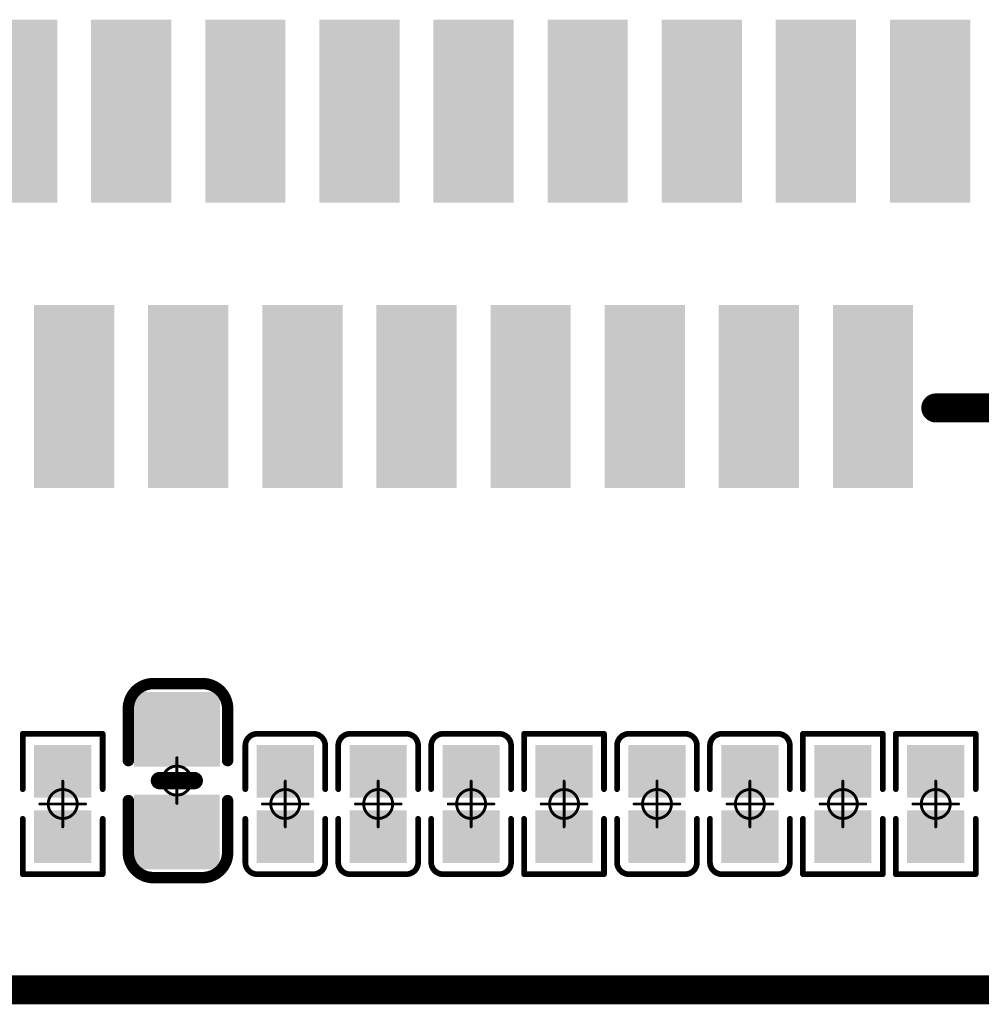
# Model space of a CAD drawing. Header units: millimetres. Extents: x 147.2 to 171.6, y 51.2 to 125.6.
# Tile 4 of 11: x 156.7 to 165.1, y 73.1 to 81.7. Entities that reach past the tile are written whole.
import ezdxf

# ---------------------------------------------------------------- set-up
doc = ezdxf.new("R2010")
doc.units = ezdxf.units.MM
for name, color, linetype in [('Mechanical1', 6, 'Continuous'), ('Mechanical15', 56, 'Continuous'), ('TopLayer', 1, 'Continuous'), ('TopOverlay', 2, 'Continuous'), ('TopPaste', 8, 'Continuous'), ('TopSolder', 216, 'Continuous')]:
    doc.layers.add(name, color=color, linetype=linetype)

# ---------------------------------------------------------------- blocks, each defined once
blk = doc.blocks.new('P_________10')
at = {"layer": 'Mechanical1', "const_width": 0.254}
blk.add_lwpolyline([(-9.39, -25.5), (9.5, -25.5)], dxfattribs=at)
blk = doc.blocks.new('R0201_15')
at = {"layer": 'Mechanical15', "const_width": 0.0254}
for points in [[(0, 0.2), (0, -0.2)], [(-0.2, 0), (0.2, 0)]]:
    blk.add_lwpolyline(points, dxfattribs=at)
at = {"layer": 'Mechanical15'}
for points, const_width in [([(-0.0063, 0.2, 1), (0.0063, 0.2, 1)], 0.0127), ([(0.127, 0, 1), (-0.127, 0, 1)], 0.0254), ([(-0.2063, 0, 1), (-0.1936, 0, 1)], 0.0127), ([(-0.1333, 0, 1), (-0.1206, 0, 1)], 0.0127), ([(0.1206, 0, 1), (0.1333, 0, 1)], 0.0127), ([(0.1936, 0, 1), (0.2063, 0, 1)], 0.0127), ([(-0.0063, -0.2, 1), (0.0063, -0.2, 1)], 0.0127)]:
    blk.add_lwpolyline(points, format="xyb", close=True, dxfattribs=dict(at, const_width=const_width))
at = {"layer": 'TopLayer'}
for points in [[(-0.465, -0.2), (-0.105, -0.2), (-0.465, 0.2), (-0.105, 0.2)], [(0.105, -0.2), (0.465, -0.2), (0.105, 0.2), (0.465, 0.2)]]:
    blk.add_solid(points, dxfattribs=at)
at = {"layer": 'TopOverlay', "const_width": 0.05}
for points in [[(-0.615, 0.35), (-0.615, -0.35)], [(-0.615, 0.35), (-0.13, 0.35)], [(0.13, 0.35), (0.615, 0.35)], [(0.615, 0.35), (0.615, -0.35)], [(-0.615, -0.35), (-0.13, -0.35)], [(0.13, -0.35), (0.615, -0.35)]]:
    blk.add_lwpolyline(points, dxfattribs=at)
at = {"layer": 'TopOverlay', "const_width": 0.025}
for points in [[(-0.6275, 0.35, 1), (-0.6025, 0.35, 1)], [(-0.6275, 0.35, 1), (-0.6025, 0.35, 1)], [(-0.1425, 0.35, 1), (-0.1175, 0.35, 1)], [(0.1175, 0.35, 1), (0.1425, 0.35, 1)], [(0.6025, 0.35, 1), (0.6275, 0.35, 1)], [(0.6025, 0.35, 1), (0.6275, 0.35, 1)], [(-0.6275, -0.35, 1), (-0.6025, -0.35, 1)], [(-0.6275, -0.35, 1), (-0.6025, -0.35, 1)], [(-0.1425, -0.35, 1), (-0.1175, -0.35, 1)], [(0.1175, -0.35, 1), (0.1425, -0.35, 1)], [(0.6025, -0.35, 1), (0.6275, -0.35, 1)], [(0.6025, -0.35, 1), (0.6275, -0.35, 1)]]:
    blk.add_lwpolyline(points, format="xyb", close=True, dxfattribs=at)
at = {"layer": 'TopPaste'}
for points in [[(-0.465, -0.2), (-0.105, -0.2), (-0.465, 0.2), (-0.105, 0.2)], [(0.105, -0.2), (0.465, -0.2), (0.105, 0.2), (0.465, 0.2)]]:
    blk.add_solid(points, dxfattribs=at)
at = {"layer": 'TopSolder'}
for points in [[(-0.5158, -0.2508), (-0.0542, -0.2508), (-0.5158, 0.2508), (-0.0542, 0.2508)], [(0.0542, -0.2508), (0.5158, -0.2508), (0.0542, 0.2508), (0.5158, 0.2508)]]:
    blk.add_solid(points, dxfattribs=at)
blk = doc.blocks.new('R0201_16')
at = {"layer": 'Mechanical15', "const_width": 0.0254}
for points in [[(0, 0.2), (0, -0.2)], [(-0.2, 0), (0.2, 0)]]:
    blk.add_lwpolyline(points, dxfattribs=at)
at = {"layer": 'Mechanical15'}
for points, const_width in [([(-0.0063, 0.2, 1), (0.0063, 0.2, 1)], 0.0127), ([(0.127, 0, 1), (-0.127, 0, 1)], 0.0254), ([(-0.2063, 0, 1), (-0.1936, 0, 1)], 0.0127), ([(-0.1333, 0, 1), (-0.1206, 0, 1)], 0.0127), ([(0.1206, 0, 1), (0.1333, 0, 1)], 0.0127), ([(0.1936, 0, 1), (0.2063, 0, 1)], 0.0127), ([(-0.0063, -0.2, 1), (0.0063, -0.2, 1)], 0.0127)]:
    blk.add_lwpolyline(points, format="xyb", close=True, dxfattribs=dict(at, const_width=const_width))
at = {"layer": 'TopLayer'}
for points in [[(-0.465, -0.2), (-0.105, -0.2), (-0.465, 0.2), (-0.105, 0.2)], [(0.105, -0.2), (0.465, -0.2), (0.105, 0.2), (0.465, 0.2)]]:
    blk.add_solid(points, dxfattribs=at)
at = {"layer": 'TopOverlay', "const_width": 0.05}
for points in [[(-0.615, 0.35), (-0.615, -0.35)], [(-0.615, 0.35), (-0.13, 0.35)], [(0.13, 0.35), (0.615, 0.35)], [(0.615, 0.35), (0.615, -0.35)], [(-0.615, -0.35), (-0.13, -0.35)], [(0.13, -0.35), (0.615, -0.35)]]:
    blk.add_lwpolyline(points, dxfattribs=at)
at = {"layer": 'TopOverlay', "const_width": 0.025}
for points in [[(-0.6275, 0.35, 1), (-0.6025, 0.35, 1)], [(-0.6275, 0.35, 1), (-0.6025, 0.35, 1)], [(-0.1425, 0.35, 1), (-0.1175, 0.35, 1)], [(0.1175, 0.35, 1), (0.1425, 0.35, 1)], [(0.6025, 0.35, 1), (0.6275, 0.35, 1)], [(0.6025, 0.35, 1), (0.6275, 0.35, 1)], [(-0.6275, -0.35, 1), (-0.6025, -0.35, 1)], [(-0.6275, -0.35, 1), (-0.6025, -0.35, 1)], [(-0.1425, -0.35, 1), (-0.1175, -0.35, 1)], [(0.1175, -0.35, 1), (0.1425, -0.35, 1)], [(0.6025, -0.35, 1), (0.6275, -0.35, 1)], [(0.6025, -0.35, 1), (0.6275, -0.35, 1)]]:
    blk.add_lwpolyline(points, format="xyb", close=True, dxfattribs=at)
at = {"layer": 'TopPaste'}
for points in [[(-0.465, -0.2), (-0.105, -0.2), (-0.465, 0.2), (-0.105, 0.2)], [(0.105, -0.2), (0.465, -0.2), (0.105, 0.2), (0.465, 0.2)]]:
    blk.add_solid(points, dxfattribs=at)
at = {"layer": 'TopSolder'}
for points in [[(-0.5158, -0.2508), (-0.0542, -0.2508), (-0.5158, 0.2508), (-0.0542, 0.2508)], [(0.0542, -0.2508), (0.5158, -0.2508), (0.0542, 0.2508), (0.5158, 0.2508)]]:
    blk.add_solid(points, dxfattribs=at)
blk = doc.blocks.new('R0201_18')
at = {"layer": 'Mechanical15', "const_width": 0.0254}
for points in [[(0, 0.2), (0, -0.2)], [(-0.2, 0), (0.2, 0)]]:
    blk.add_lwpolyline(points, dxfattribs=at)
at = {"layer": 'Mechanical15'}
for points, const_width in [([(-0.0063, 0.2, 1), (0.0063, 0.2, 1)], 0.0127), ([(0.127, 0, 1), (-0.127, 0, 1)], 0.0254), ([(-0.2063, 0, 1), (-0.1936, 0, 1)], 0.0127), ([(-0.1333, 0, 1), (-0.1206, 0, 1)], 0.0127), ([(0.1206, 0, 1), (0.1333, 0, 1)], 0.0127), ([(0.1936, 0, 1), (0.2063, 0, 1)], 0.0127), ([(-0.0063, -0.2, 1), (0.0063, -0.2, 1)], 0.0127)]:
    blk.add_lwpolyline(points, format="xyb", close=True, dxfattribs=dict(at, const_width=const_width))
at = {"layer": 'TopLayer'}
for points in [[(-0.465, -0.2), (-0.105, -0.2), (-0.465, 0.2), (-0.105, 0.2)], [(0.105, -0.2), (0.465, -0.2), (0.105, 0.2), (0.465, 0.2)]]:
    blk.add_solid(points, dxfattribs=at)
at = {"layer": 'TopOverlay', "const_width": 0.05}
for points in [[(-0.615, 0.35), (-0.615, -0.35)], [(-0.615, 0.35), (-0.13, 0.35)], [(0.13, 0.35), (0.615, 0.35)], [(0.615, 0.35), (0.615, -0.35)], [(-0.615, -0.35), (-0.13, -0.35)], [(0.13, -0.35), (0.615, -0.35)]]:
    blk.add_lwpolyline(points, dxfattribs=at)
at = {"layer": 'TopOverlay', "const_width": 0.025}
for points in [[(-0.6275, 0.35, 1), (-0.6025, 0.35, 1)], [(-0.6275, 0.35, 1), (-0.6025, 0.35, 1)], [(-0.1425, 0.35, 1), (-0.1175, 0.35, 1)], [(0.1175, 0.35, 1), (0.1425, 0.35, 1)], [(0.6025, 0.35, 1), (0.6275, 0.35, 1)], [(0.6025, 0.35, 1), (0.6275, 0.35, 1)], [(-0.6275, -0.35, 1), (-0.6025, -0.35, 1)], [(-0.6275, -0.35, 1), (-0.6025, -0.35, 1)], [(-0.1425, -0.35, 1), (-0.1175, -0.35, 1)], [(0.1175, -0.35, 1), (0.1425, -0.35, 1)], [(0.6025, -0.35, 1), (0.6275, -0.35, 1)], [(0.6025, -0.35, 1), (0.6275, -0.35, 1)]]:
    blk.add_lwpolyline(points, format="xyb", close=True, dxfattribs=at)
at = {"layer": 'TopPaste'}
for points in [[(-0.465, -0.2), (-0.105, -0.2), (-0.465, 0.2), (-0.105, 0.2)], [(0.105, -0.2), (0.465, -0.2), (0.105, 0.2), (0.465, 0.2)]]:
    blk.add_solid(points, dxfattribs=at)
at = {"layer": 'TopSolder'}
for points in [[(-0.5158, -0.2508), (-0.0542, -0.2508), (-0.5158, 0.2508), (-0.0542, 0.2508)], [(0.0542, -0.2508), (0.5158, -0.2508), (0.0542, 0.2508), (0.5158, 0.2508)]]:
    blk.add_solid(points, dxfattribs=at)
blk = doc.blocks.new('R0201_19')
at = {"layer": 'Mechanical15', "const_width": 0.0254}
for points in [[(0, 0.2), (0, -0.2)], [(-0.2, 0), (0.2, 0)]]:
    blk.add_lwpolyline(points, dxfattribs=at)
at = {"layer": 'Mechanical15'}
for points, const_width in [([(-0.0063, 0.2, 1), (0.0063, 0.2, 1)], 0.0127), ([(0.127, 0, 1), (-0.127, 0, 1)], 0.0254), ([(-0.2063, 0, 1), (-0.1936, 0, 1)], 0.0127), ([(-0.1333, 0, 1), (-0.1206, 0, 1)], 0.0127), ([(0.1206, 0, 1), (0.1333, 0, 1)], 0.0127), ([(0.1936, 0, 1), (0.2063, 0, 1)], 0.0127), ([(-0.0063, -0.2, 1), (0.0063, -0.2, 1)], 0.0127)]:
    blk.add_lwpolyline(points, format="xyb", close=True, dxfattribs=dict(at, const_width=const_width))
at = {"layer": 'TopLayer'}
for points in [[(-0.465, -0.2), (-0.105, -0.2), (-0.465, 0.2), (-0.105, 0.2)], [(0.105, -0.2), (0.465, -0.2), (0.105, 0.2), (0.465, 0.2)]]:
    blk.add_solid(points, dxfattribs=at)
at = {"layer": 'TopOverlay', "const_width": 0.05}
for points in [[(-0.615, 0.35), (-0.615, -0.35)], [(-0.615, 0.35), (-0.13, 0.35)], [(0.13, 0.35), (0.615, 0.35)], [(0.615, 0.35), (0.615, -0.35)], [(-0.615, -0.35), (-0.13, -0.35)], [(0.13, -0.35), (0.615, -0.35)]]:
    blk.add_lwpolyline(points, dxfattribs=at)
at = {"layer": 'TopOverlay', "const_width": 0.025}
for points in [[(-0.6275, 0.35, 1), (-0.6025, 0.35, 1)], [(-0.6275, 0.35, 1), (-0.6025, 0.35, 1)], [(-0.1425, 0.35, 1), (-0.1175, 0.35, 1)], [(0.1175, 0.35, 1), (0.1425, 0.35, 1)], [(0.6025, 0.35, 1), (0.6275, 0.35, 1)], [(0.6025, 0.35, 1), (0.6275, 0.35, 1)], [(-0.6275, -0.35, 1), (-0.6025, -0.35, 1)], [(-0.6275, -0.35, 1), (-0.6025, -0.35, 1)], [(-0.1425, -0.35, 1), (-0.1175, -0.35, 1)], [(0.1175, -0.35, 1), (0.1425, -0.35, 1)], [(0.6025, -0.35, 1), (0.6275, -0.35, 1)], [(0.6025, -0.35, 1), (0.6275, -0.35, 1)]]:
    blk.add_lwpolyline(points, format="xyb", close=True, dxfattribs=at)
at = {"layer": 'TopPaste'}
for points in [[(-0.465, -0.2), (-0.105, -0.2), (-0.465, 0.2), (-0.105, 0.2)], [(0.105, -0.2), (0.465, -0.2), (0.105, 0.2), (0.465, 0.2)]]:
    blk.add_solid(points, dxfattribs=at)
at = {"layer": 'TopSolder'}
for points in [[(-0.5158, -0.2508), (-0.0542, -0.2508), (-0.5158, 0.2508), (-0.0542, 0.2508)], [(0.0542, -0.2508), (0.5158, -0.2508), (0.0542, 0.2508), (0.5158, 0.2508)]]:
    blk.add_solid(points, dxfattribs=at)
blk = doc.blocks.new('FPC0_5_SMD_22PIN_2_27')
at = {"layer": 'TopLayer'}
for points in [[(-2.5, 1.95), (-3, 1.95), (-2.5, 0.55), (-3, 0.55)], [(-1.5, 1.95), (-2, 1.95), (-1.5, 0.55), (-2, 0.55)], [(-0.5, 1.95), (-1, 1.95), (-0.5, 0.55), (-1, 0.55)], [(0.5, 1.95), (0, 1.95), (0.5, 0.55), (0, 0.55)], [(1.5, 1.95), (1, 1.95), (1.5, 0.55), (1, 0.55)], [(2.5, 1.95), (2, 1.95), (2.5, 0.55), (2, 0.55)], [(3.5, 1.95), (3, 1.95), (3.5, 0.55), (3, 0.55)], [(4.5, 1.95), (4, 1.95), (4.5, 0.55), (4, 0.55)], [(5.5, 1.95), (5, 1.95), (5.5, 0.55), (5, 0.55)], [(-2, -0.55), (-2.5, -0.55), (-2, -1.95), (-2.5, -1.95)], [(-1, -0.55), (-1.5, -0.55), (-1, -1.95), (-1.5, -1.95)], [(0, -0.55), (-0.5, -0.55), (0, -1.95), (-0.5, -1.95)], [(1, -0.55), (0.5, -0.55), (1, -1.95), (0.5, -1.95)], [(2, -0.55), (1.5, -0.55), (2, -1.95), (1.5, -1.95)], [(3, -0.55), (2.5, -0.55), (3, -1.95), (2.5, -1.95)], [(4, -0.55), (3.5, -0.55), (4, -1.95), (3.5, -1.95)], [(5, -0.55), (4.5, -0.55), (5, -1.95), (4.5, -1.95)]]:
    blk.add_solid(points, dxfattribs=at)
at = {"layer": 'TopOverlay', "const_width": 0.254}
blk.add_lwpolyline([(5.3, -1.35), (8.3, -1.35)], dxfattribs=at)
at = {"layer": 'TopOverlay', "const_width": 0.127}
blk.add_lwpolyline([(5.2365, -1.35, 1), (5.3635, -1.35, 1)], format="xyb", close=True, dxfattribs=at)
at = {"layer": 'TopPaste'}
for points in [[(-2.5, 1.95), (-3, 1.95), (-2.5, 0.55), (-3, 0.55)], [(-1.5, 1.95), (-2, 1.95), (-1.5, 0.55), (-2, 0.55)], [(-0.5, 1.95), (-1, 1.95), (-0.5, 0.55), (-1, 0.55)], [(0.5, 1.95), (0, 1.95), (0.5, 0.55), (0, 0.55)], [(1.5, 1.95), (1, 1.95), (1.5, 0.55), (1, 0.55)], [(2.5, 1.95), (2, 1.95), (2.5, 0.55), (2, 0.55)], [(3.5, 1.95), (3, 1.95), (3.5, 0.55), (3, 0.55)], [(4.5, 1.95), (4, 1.95), (4.5, 0.55), (4, 0.55)], [(5.5, 1.95), (5, 1.95), (5.5, 0.55), (5, 0.55)], [(-2, -0.55), (-2.5, -0.55), (-2, -1.95), (-2.5, -1.95)], [(-1, -0.55), (-1.5, -0.55), (-1, -1.95), (-1.5, -1.95)], [(0, -0.55), (-0.5, -0.55), (0, -1.95), (-0.5, -1.95)], [(1, -0.55), (0.5, -0.55), (1, -1.95), (0.5, -1.95)], [(2, -0.55), (1.5, -0.55), (2, -1.95), (1.5, -1.95)], [(3, -0.55), (2.5, -0.55), (3, -1.95), (2.5, -1.95)], [(4, -0.55), (3.5, -0.55), (4, -1.95), (3.5, -1.95)], [(5, -0.55), (4.5, -0.55), (5, -1.95), (4.5, -1.95)]]:
    blk.add_solid(points, dxfattribs=at)
at = {"layer": 'TopSolder'}
for points in [[(-2.3984, 2.0516), (-3.1016, 2.0516), (-2.3984, 0.4484), (-3.1016, 0.4484)], [(-1.3984, 2.0516), (-2.1016, 2.0516), (-1.3984, 0.4484), (-2.1016, 0.4484)], [(-0.3984, 2.0516), (-1.1016, 2.0516), (-0.3984, 0.4484), (-1.1016, 0.4484)], [(0.6016, 2.0516), (-0.1016, 2.0516), (0.6016, 0.4484), (-0.1016, 0.4484)], [(1.6016, 2.0516), (0.8984, 2.0516), (1.6016, 0.4484), (0.8984, 0.4484)], [(2.6016, 2.0516), (1.8984, 2.0516), (2.6016, 0.4484), (1.8984, 0.4484)], [(3.6016, 2.0516), (2.8984, 2.0516), (3.6016, 0.4484), (2.8984, 0.4484)], [(4.6016, 2.0516), (3.8984, 2.0516), (4.6016, 0.4484), (3.8984, 0.4484)], [(5.6016, 2.0516), (4.8984, 2.0516), (5.6016, 0.4484), (4.8984, 0.4484)], [(-1.8984, -0.4484), (-2.6016, -0.4484), (-1.8984, -2.0516), (-2.6016, -2.0516)], [(-0.8984, -0.4484), (-1.6016, -0.4484), (-0.8984, -2.0516), (-1.6016, -2.0516)], [(0.1016, -0.4484), (-0.6016, -0.4484), (0.1016, -2.0516), (-0.6016, -2.0516)], [(1.1016, -0.4484), (0.3984, -0.4484), (1.1016, -2.0516), (0.3984, -2.0516)], [(2.1016, -0.4484), (1.3984, -0.4484), (2.1016, -2.0516), (1.3984, -2.0516)], [(3.1016, -0.4484), (2.3984, -0.4484), (3.1016, -2.0516), (2.3984, -2.0516)], [(4.1016, -0.4484), (3.3984, -0.4484), (4.1016, -2.0516), (3.3984, -2.0516)], [(5.1016, -0.4484), (4.3984, -0.4484), (5.1016, -2.0516), (4.3984, -2.0516)]]:
    blk.add_solid(points, dxfattribs=at)
blk = doc.blocks.new('C0402_30')
at = {"layer": 'Mechanical15', "const_width": 0.0254}
for points in [[(0.0001, 0.2001), (0.0001, -0.1999)], [(-0.1999, 0.0001), (0.2001, 0.0001)]]:
    blk.add_lwpolyline(points, dxfattribs=at)
at = {"layer": 'Mechanical15'}
for points, const_width in [([(-0.0063, 0.2001, 1), (0.0064, 0.2001, 1)], 0.0127), ([(0.1271, 0.0001, 1), (-0.1269, 0.0001, 1)], 0.0254), ([(-0.2063, 0.0001, 1), (-0.1936, 0.0001, 1)], 0.0127), ([(-0.1333, 0.0001, 1), (-0.1206, 0.0001, 1)], 0.0127), ([(0.1207, 0.0001, 1), (0.1334, 0.0001, 1)], 0.0127), ([(0.1937, 0.0001, 1), (0.2064, 0.0001, 1)], 0.0127), ([(-0.0063, -0.1999, 1), (0.0064, -0.1999, 1)], 0.0127)]:
    blk.add_lwpolyline(points, format="xyb", close=True, dxfattribs=dict(at, const_width=const_width))
at = {"layer": 'TopLayer'}
for points in [[(-0.6749, -0.2749), (-0.2249, -0.2749), (-0.6749, 0.2751), (-0.2249, 0.2751)], [(0.225, -0.275), (0.675, -0.275), (0.225, 0.275), (0.675, 0.275)]]:
    blk.add_solid(points, dxfattribs=at)
at = {"layer": 'TopOverlay', "const_width": 0.1}
for points in [[(-0.8499, 0.2251, -0.414214), (-0.6299, 0.4451)], [(0.63, 0.445, -0.414214), (0.85, 0.225)], [(-0.6299, -0.4249, -0.414214), (-0.8499, -0.2049)], [(0.85, -0.205, -0.414214), (0.63, -0.425)]]:
    blk.add_lwpolyline(points, format="xyb", dxfattribs=at)
at = {"layer": 'TopOverlay'}
for points, const_width in [([(-0.6549, 0.4451, 1), (-0.6049, 0.4451, 1)], 0.05), ([(-0.6499, 0.4451, 1), (-0.5999, 0.4451, 1)], 0.05), ([(-0.1999, 0.4451, 1), (-0.1499, 0.4451, 1)], 0.05), ([(0.15, 0.445, 1), (0.2, 0.445, 1)], 0.05), ([(0.6, 0.445, 1), (0.65, 0.445, 1)], 0.05), ([(0.605, 0.445, 1), (0.655, 0.445, 1)], 0.05), ([(-0.8749, 0.2251, 1), (-0.8249, 0.2251, 1)], 0.05), ([(-0.8749, 0.2251, 1), (-0.8249, 0.2251, 1)], 0.05), ([(0.825, 0.225, 1), (0.875, 0.225, 1)], 0.05), ([(0.825, 0.225, 1), (0.875, 0.225, 1)], 0.05), ([(-0.038, 0.1525, 1), (0.0382, 0.1525, 1)], 0.0762), ([(-0.038, -0.1523, 1), (0.0382, -0.1523, 1)], 0.0762), ([(-0.8749, -0.2049, 1), (-0.8249, -0.2049, 1)], 0.05), ([(-0.8749, -0.2049, 1), (-0.8249, -0.2049, 1)], 0.05), ([(0.825, -0.205, 1), (0.875, -0.205, 1)], 0.05), ([(0.825, -0.205, 1), (0.875, -0.205, 1)], 0.05), ([(-0.6549, -0.4249, 1), (-0.6049, -0.4249, 1)], 0.05), ([(-0.6499, -0.4249, 1), (-0.5999, -0.4249, 1)], 0.05), ([(-0.1999, -0.4249, 1), (-0.1499, -0.4249, 1)], 0.05), ([(0.15, -0.425, 1), (0.2, -0.425, 1)], 0.05), ([(0.6, -0.425, 1), (0.65, -0.425, 1)], 0.05), ([(0.605, -0.425, 1), (0.655, -0.425, 1)], 0.05)]:
    blk.add_lwpolyline(points, format="xyb", close=True, dxfattribs=dict(at, const_width=const_width))
for points, const_width in [([(-0.6249, 0.4451), (-0.1749, 0.4451)], 0.1), ([(0.175, 0.445), (0.625, 0.445)], 0.1), ([(-0.8499, 0.2251), (-0.8499, -0.2049)], 0.1), ([(0.85, 0.225), (0.85, -0.205)], 0.1), ([(0.0001, 0.1525), (0.0001, -0.1523)], 0.1524), ([(-0.6249, -0.4249), (-0.1749, -0.4249)], 0.1), ([(0.175, -0.425), (0.625, -0.425)], 0.1)]:
    blk.add_lwpolyline(points, dxfattribs=dict(at, const_width=const_width))
at = {"layer": 'TopPaste'}
for points in [[(-0.6749, -0.2749), (-0.2249, -0.2749), (-0.6749, 0.2751), (-0.2249, 0.2751)], [(0.225, -0.275), (0.675, -0.275), (0.225, 0.275), (0.675, 0.275)]]:
    blk.add_solid(points, dxfattribs=at)
at = {"layer": 'TopSolder'}
for points in [[(-0.7765, -0.3765), (-0.1233, -0.3765), (-0.7765, 0.3767), (-0.1233, 0.3767)], [(0.1234, -0.3766), (0.7766, -0.3766), (0.1234, 0.3766), (0.7766, 0.3766)]]:
    blk.add_solid(points, dxfattribs=at)
blk = doc.blocks.new('C0201_31')
at = {"layer": 'Mechanical15', "const_width": 0.0254}
for points in [[(0, 0.2), (0, -0.2)], [(-0.2, 0), (0.2, 0)]]:
    blk.add_lwpolyline(points, dxfattribs=at)
at = {"layer": 'Mechanical15'}
for points, const_width in [([(-0.0063, 0.2, 1), (0.0063, 0.2, 1)], 0.0127), ([(0.127, 0, 1), (-0.127, 0, 1)], 0.0254), ([(-0.2063, 0, 1), (-0.1936, 0, 1)], 0.0127), ([(-0.1333, 0, 1), (-0.1206, 0, 1)], 0.0127), ([(0.1206, 0, 1), (0.1333, 0, 1)], 0.0127), ([(0.1936, 0, 1), (0.2063, 0, 1)], 0.0127), ([(-0.0063, -0.2, 1), (0.0063, -0.2, 1)], 0.0127)]:
    blk.add_lwpolyline(points, format="xyb", close=True, dxfattribs=dict(at, const_width=const_width))
at = {"layer": 'TopLayer'}
for points in [[(-0.465, -0.2), (-0.105, -0.2), (-0.465, 0.2), (-0.105, 0.2)], [(0.105, -0.2), (0.465, -0.2), (0.105, 0.2), (0.465, 0.2)]]:
    blk.add_solid(points, dxfattribs=at)
at = {"layer": 'TopOverlay', "const_width": 0.05}
for points in [[(-0.615, 0.2463, -0.414214), (-0.5113, 0.35)], [(0.5113, 0.35, -0.414214), (0.615, 0.2463)], [(-0.5113, -0.35, -0.414214), (-0.615, -0.2463)], [(0.615, -0.2463, -0.414214), (0.5113, -0.35)]]:
    blk.add_lwpolyline(points, format="xyb", dxfattribs=at)
for points in [[(-0.5113, 0.35), (-0.13, 0.35)], [(0.13, 0.35), (0.5113, 0.35)], [(-0.615, 0.2463), (-0.615, -0.2463)], [(0.615, 0.2463), (0.615, -0.2463)], [(-0.5113, -0.35), (-0.13, -0.35)], [(0.13, -0.35), (0.5113, -0.35)]]:
    blk.add_lwpolyline(points, dxfattribs=at)
at = {"layer": 'TopOverlay', "const_width": 0.025}
for points in [[(-0.5238, 0.35, 1), (-0.4988, 0.35, 1)], [(-0.5238, 0.35, 1), (-0.4988, 0.35, 1)], [(-0.1425, 0.35, 1), (-0.1175, 0.35, 1)], [(0.1175, 0.35, 1), (0.1425, 0.35, 1)], [(0.4988, 0.35, 1), (0.5238, 0.35, 1)], [(0.4988, 0.35, 1), (0.5238, 0.35, 1)], [(-0.6275, 0.2463, 1), (-0.6025, 0.2463, 1)], [(-0.6275, 0.2463, 1), (-0.6025, 0.2463, 1)], [(0.6025, 0.2463, 1), (0.6275, 0.2463, 1)], [(0.6025, 0.2463, 1), (0.6275, 0.2463, 1)], [(-0.6275, -0.2463, 1), (-0.6025, -0.2463, 1)], [(-0.6275, -0.2463, 1), (-0.6025, -0.2463, 1)], [(0.6025, -0.2463, 1), (0.6275, -0.2463, 1)], [(0.6025, -0.2463, 1), (0.6275, -0.2463, 1)], [(-0.5238, -0.35, 1), (-0.4988, -0.35, 1)], [(-0.5238, -0.35, 1), (-0.4988, -0.35, 1)], [(-0.1425, -0.35, 1), (-0.1175, -0.35, 1)], [(0.1175, -0.35, 1), (0.1425, -0.35, 1)], [(0.4988, -0.35, 1), (0.5238, -0.35, 1)], [(0.4988, -0.35, 1), (0.5238, -0.35, 1)]]:
    blk.add_lwpolyline(points, format="xyb", close=True, dxfattribs=at)
at = {"layer": 'TopPaste'}
for points in [[(-0.465, -0.2), (-0.105, -0.2), (-0.465, 0.2), (-0.105, 0.2)], [(0.105, -0.2), (0.465, -0.2), (0.105, 0.2), (0.465, 0.2)]]:
    blk.add_solid(points, dxfattribs=at)
at = {"layer": 'TopSolder'}
for points in [[(-0.5158, -0.2508), (-0.0542, -0.2508), (-0.5158, 0.2508), (-0.0542, 0.2508)], [(0.0542, -0.2508), (0.5158, -0.2508), (0.0542, 0.2508), (0.5158, 0.2508)]]:
    blk.add_solid(points, dxfattribs=at)
blk = doc.blocks.new('C0201_32')
at = {"layer": 'Mechanical15', "const_width": 0.0254}
for points in [[(0, -0.2), (0, 0.2)], [(0.2, 0), (-0.2, 0)]]:
    blk.add_lwpolyline(points, dxfattribs=at)
at = {"layer": 'Mechanical15'}
for points, const_width in [([(-0.0063, 0.2, 1), (0.0063, 0.2, 1)], 0.0127), ([(0.127, 0, 1), (-0.127, 0, 1)], 0.0254), ([(-0.2063, 0, 1), (-0.1936, 0, 1)], 0.0127), ([(-0.1333, 0, 1), (-0.1206, 0, 1)], 0.0127), ([(0.1206, 0, 1), (0.1333, 0, 1)], 0.0127), ([(0.1936, 0, 1), (0.2063, 0, 1)], 0.0127), ([(-0.0063, -0.2, 1), (0.0063, -0.2, 1)], 0.0127)]:
    blk.add_lwpolyline(points, format="xyb", close=True, dxfattribs=dict(at, const_width=const_width))
at = {"layer": 'TopLayer'}
for points in [[(-0.465, -0.2), (-0.105, -0.2), (-0.465, 0.2), (-0.105, 0.2)], [(0.105, -0.2), (0.465, -0.2), (0.105, 0.2), (0.465, 0.2)]]:
    blk.add_solid(points, dxfattribs=at)
at = {"layer": 'TopOverlay', "const_width": 0.05}
for points in [[(-0.615, 0.2463, -0.414214), (-0.5113, 0.35)], [(0.5113, 0.35, -0.414214), (0.615, 0.2463)], [(-0.5113, -0.35, -0.414214), (-0.615, -0.2463)], [(0.615, -0.2463, -0.414214), (0.5113, -0.35)]]:
    blk.add_lwpolyline(points, format="xyb", dxfattribs=at)
for points in [[(-0.13, 0.35), (-0.5113, 0.35)], [(0.5113, 0.35), (0.13, 0.35)], [(-0.615, -0.2463), (-0.615, 0.2463)], [(0.615, -0.2463), (0.615, 0.2463)], [(-0.13, -0.35), (-0.5113, -0.35)], [(0.5113, -0.35), (0.13, -0.35)]]:
    blk.add_lwpolyline(points, dxfattribs=at)
at = {"layer": 'TopOverlay', "const_width": 0.025}
for points in [[(-0.5238, 0.35, 1), (-0.4988, 0.35, 1)], [(-0.5238, 0.35, 1), (-0.4988, 0.35, 1)], [(-0.1425, 0.35, 1), (-0.1175, 0.35, 1)], [(0.1175, 0.35, 1), (0.1425, 0.35, 1)], [(0.4988, 0.35, 1), (0.5238, 0.35, 1)], [(0.4988, 0.35, 1), (0.5238, 0.35, 1)], [(-0.6275, 0.2463, 1), (-0.6025, 0.2463, 1)], [(-0.6275, 0.2463, 1), (-0.6025, 0.2463, 1)], [(0.6025, 0.2463, 1), (0.6275, 0.2463, 1)], [(0.6025, 0.2463, 1), (0.6275, 0.2463, 1)], [(-0.6275, -0.2463, 1), (-0.6025, -0.2463, 1)], [(-0.6275, -0.2463, 1), (-0.6025, -0.2463, 1)], [(0.6025, -0.2463, 1), (0.6275, -0.2463, 1)], [(0.6025, -0.2463, 1), (0.6275, -0.2463, 1)], [(-0.5238, -0.35, 1), (-0.4988, -0.35, 1)], [(-0.5238, -0.35, 1), (-0.4988, -0.35, 1)], [(-0.1425, -0.35, 1), (-0.1175, -0.35, 1)], [(0.1175, -0.35, 1), (0.1425, -0.35, 1)], [(0.4988, -0.35, 1), (0.5238, -0.35, 1)], [(0.4988, -0.35, 1), (0.5238, -0.35, 1)]]:
    blk.add_lwpolyline(points, format="xyb", close=True, dxfattribs=at)
at = {"layer": 'TopPaste'}
for points in [[(-0.465, -0.2), (-0.105, -0.2), (-0.465, 0.2), (-0.105, 0.2)], [(0.105, -0.2), (0.465, -0.2), (0.105, 0.2), (0.465, 0.2)]]:
    blk.add_solid(points, dxfattribs=at)
at = {"layer": 'TopSolder'}
for points in [[(-0.5158, -0.2508), (-0.0542, -0.2508), (-0.5158, 0.2508), (-0.0542, 0.2508)], [(0.0542, -0.2508), (0.5158, -0.2508), (0.0542, 0.2508), (0.5158, 0.2508)]]:
    blk.add_solid(points, dxfattribs=at)
blk = doc.blocks.new('C0201_33')
at = {"layer": 'Mechanical15', "const_width": 0.0254}
for points in [[(0, -0.2), (0, 0.2)], [(0.2, 0), (-0.2, 0)]]:
    blk.add_lwpolyline(points, dxfattribs=at)
at = {"layer": 'Mechanical15'}
for points, const_width in [([(-0.0063, 0.2, 1), (0.0063, 0.2, 1)], 0.0127), ([(0.127, 0, 1), (-0.127, 0, 1)], 0.0254), ([(-0.2063, 0, 1), (-0.1936, 0, 1)], 0.0127), ([(-0.1333, 0, 1), (-0.1206, 0, 1)], 0.0127), ([(0.1206, 0, 1), (0.1333, 0, 1)], 0.0127), ([(0.1936, 0, 1), (0.2063, 0, 1)], 0.0127), ([(-0.0063, -0.2, 1), (0.0063, -0.2, 1)], 0.0127)]:
    blk.add_lwpolyline(points, format="xyb", close=True, dxfattribs=dict(at, const_width=const_width))
at = {"layer": 'TopLayer'}
for points in [[(-0.465, -0.2), (-0.105, -0.2), (-0.465, 0.2), (-0.105, 0.2)], [(0.105, -0.2), (0.465, -0.2), (0.105, 0.2), (0.465, 0.2)]]:
    blk.add_solid(points, dxfattribs=at)
at = {"layer": 'TopOverlay', "const_width": 0.05}
for points in [[(-0.615, 0.2463, -0.414214), (-0.5113, 0.35)], [(0.5113, 0.35, -0.414214), (0.615, 0.2463)], [(-0.5113, -0.35, -0.414214), (-0.615, -0.2463)], [(0.615, -0.2463, -0.414214), (0.5113, -0.35)]]:
    blk.add_lwpolyline(points, format="xyb", dxfattribs=at)
for points in [[(-0.13, 0.35), (-0.5113, 0.35)], [(0.5113, 0.35), (0.13, 0.35)], [(-0.615, -0.2463), (-0.615, 0.2463)], [(0.615, -0.2463), (0.615, 0.2463)], [(-0.13, -0.35), (-0.5113, -0.35)], [(0.5113, -0.35), (0.13, -0.35)]]:
    blk.add_lwpolyline(points, dxfattribs=at)
at = {"layer": 'TopOverlay', "const_width": 0.025}
for points in [[(-0.5238, 0.35, 1), (-0.4988, 0.35, 1)], [(-0.5238, 0.35, 1), (-0.4988, 0.35, 1)], [(-0.1425, 0.35, 1), (-0.1175, 0.35, 1)], [(0.1175, 0.35, 1), (0.1425, 0.35, 1)], [(0.4988, 0.35, 1), (0.5238, 0.35, 1)], [(0.4988, 0.35, 1), (0.5238, 0.35, 1)], [(-0.6275, 0.2463, 1), (-0.6025, 0.2463, 1)], [(-0.6275, 0.2463, 1), (-0.6025, 0.2463, 1)], [(0.6025, 0.2463, 1), (0.6275, 0.2463, 1)], [(0.6025, 0.2463, 1), (0.6275, 0.2463, 1)], [(-0.6275, -0.2463, 1), (-0.6025, -0.2463, 1)], [(-0.6275, -0.2463, 1), (-0.6025, -0.2463, 1)], [(0.6025, -0.2463, 1), (0.6275, -0.2463, 1)], [(0.6025, -0.2463, 1), (0.6275, -0.2463, 1)], [(-0.5238, -0.35, 1), (-0.4988, -0.35, 1)], [(-0.5238, -0.35, 1), (-0.4988, -0.35, 1)], [(-0.1425, -0.35, 1), (-0.1175, -0.35, 1)], [(0.1175, -0.35, 1), (0.1425, -0.35, 1)], [(0.4988, -0.35, 1), (0.5238, -0.35, 1)], [(0.4988, -0.35, 1), (0.5238, -0.35, 1)]]:
    blk.add_lwpolyline(points, format="xyb", close=True, dxfattribs=at)
at = {"layer": 'TopPaste'}
for points in [[(-0.465, -0.2), (-0.105, -0.2), (-0.465, 0.2), (-0.105, 0.2)], [(0.105, -0.2), (0.465, -0.2), (0.105, 0.2), (0.465, 0.2)]]:
    blk.add_solid(points, dxfattribs=at)
at = {"layer": 'TopSolder'}
for points in [[(-0.5158, -0.2508), (-0.0542, -0.2508), (-0.5158, 0.2508), (-0.0542, 0.2508)], [(0.0542, -0.2508), (0.5158, -0.2508), (0.0542, 0.2508), (0.5158, 0.2508)]]:
    blk.add_solid(points, dxfattribs=at)
blk = doc.blocks.new('C0201_34')
at = {"layer": 'Mechanical15', "const_width": 0.0254}
for points in [[(0, 0.2), (0, -0.2)], [(-0.2, 0), (0.2, 0)]]:
    blk.add_lwpolyline(points, dxfattribs=at)
at = {"layer": 'Mechanical15'}
for points, const_width in [([(-0.0063, 0.2, 1), (0.0063, 0.2, 1)], 0.0127), ([(0.127, 0, 1), (-0.127, 0, 1)], 0.0254), ([(-0.2063, 0, 1), (-0.1936, 0, 1)], 0.0127), ([(-0.1333, 0, 1), (-0.1206, 0, 1)], 0.0127), ([(0.1206, 0, 1), (0.1333, 0, 1)], 0.0127), ([(0.1936, 0, 1), (0.2063, 0, 1)], 0.0127), ([(-0.0063, -0.2, 1), (0.0063, -0.2, 1)], 0.0127)]:
    blk.add_lwpolyline(points, format="xyb", close=True, dxfattribs=dict(at, const_width=const_width))
at = {"layer": 'TopLayer'}
for points in [[(-0.465, -0.2), (-0.105, -0.2), (-0.465, 0.2), (-0.105, 0.2)], [(0.105, -0.2), (0.465, -0.2), (0.105, 0.2), (0.465, 0.2)]]:
    blk.add_solid(points, dxfattribs=at)
at = {"layer": 'TopOverlay', "const_width": 0.05}
for points in [[(-0.615, 0.2463, -0.414214), (-0.5113, 0.35)], [(0.5113, 0.35, -0.414214), (0.615, 0.2463)], [(-0.5113, -0.35, -0.414214), (-0.615, -0.2463)], [(0.615, -0.2463, -0.414214), (0.5113, -0.35)]]:
    blk.add_lwpolyline(points, format="xyb", dxfattribs=at)
for points in [[(-0.5113, 0.35), (-0.13, 0.35)], [(0.13, 0.35), (0.5113, 0.35)], [(-0.615, 0.2463), (-0.615, -0.2463)], [(0.615, 0.2463), (0.615, -0.2463)], [(-0.5113, -0.35), (-0.13, -0.35)], [(0.13, -0.35), (0.5113, -0.35)]]:
    blk.add_lwpolyline(points, dxfattribs=at)
at = {"layer": 'TopOverlay', "const_width": 0.025}
for points in [[(-0.5238, 0.35, 1), (-0.4988, 0.35, 1)], [(-0.5238, 0.35, 1), (-0.4988, 0.35, 1)], [(-0.1425, 0.35, 1), (-0.1175, 0.35, 1)], [(0.1175, 0.35, 1), (0.1425, 0.35, 1)], [(0.4988, 0.35, 1), (0.5238, 0.35, 1)], [(0.4988, 0.35, 1), (0.5238, 0.35, 1)], [(-0.6275, 0.2463, 1), (-0.6025, 0.2463, 1)], [(-0.6275, 0.2463, 1), (-0.6025, 0.2463, 1)], [(0.6025, 0.2463, 1), (0.6275, 0.2463, 1)], [(0.6025, 0.2463, 1), (0.6275, 0.2463, 1)], [(-0.6275, -0.2463, 1), (-0.6025, -0.2463, 1)], [(-0.6275, -0.2463, 1), (-0.6025, -0.2463, 1)], [(0.6025, -0.2463, 1), (0.6275, -0.2463, 1)], [(0.6025, -0.2463, 1), (0.6275, -0.2463, 1)], [(-0.5238, -0.35, 1), (-0.4988, -0.35, 1)], [(-0.5238, -0.35, 1), (-0.4988, -0.35, 1)], [(-0.1425, -0.35, 1), (-0.1175, -0.35, 1)], [(0.1175, -0.35, 1), (0.1425, -0.35, 1)], [(0.4988, -0.35, 1), (0.5238, -0.35, 1)], [(0.4988, -0.35, 1), (0.5238, -0.35, 1)]]:
    blk.add_lwpolyline(points, format="xyb", close=True, dxfattribs=at)
at = {"layer": 'TopPaste'}
for points in [[(-0.465, -0.2), (-0.105, -0.2), (-0.465, 0.2), (-0.105, 0.2)], [(0.105, -0.2), (0.465, -0.2), (0.105, 0.2), (0.465, 0.2)]]:
    blk.add_solid(points, dxfattribs=at)
at = {"layer": 'TopSolder'}
for points in [[(-0.5158, -0.2508), (-0.0542, -0.2508), (-0.5158, 0.2508), (-0.0542, 0.2508)], [(0.0542, -0.2508), (0.5158, -0.2508), (0.0542, 0.2508), (0.5158, 0.2508)]]:
    blk.add_solid(points, dxfattribs=at)
blk = doc.blocks.new('C0201_35')
at = {"layer": 'Mechanical15', "const_width": 0.0254}
for points in [[(0, 0.2), (0, -0.2)], [(-0.2, 0), (0.2, 0)]]:
    blk.add_lwpolyline(points, dxfattribs=at)
at = {"layer": 'Mechanical15'}
for points, const_width in [([(-0.0063, 0.2, 1), (0.0063, 0.2, 1)], 0.0127), ([(0.127, 0, 1), (-0.127, 0, 1)], 0.0254), ([(-0.2063, 0, 1), (-0.1936, 0, 1)], 0.0127), ([(-0.1333, 0, 1), (-0.1206, 0, 1)], 0.0127), ([(0.1206, 0, 1), (0.1333, 0, 1)], 0.0127), ([(0.1936, 0, 1), (0.2063, 0, 1)], 0.0127), ([(-0.0063, -0.2, 1), (0.0063, -0.2, 1)], 0.0127)]:
    blk.add_lwpolyline(points, format="xyb", close=True, dxfattribs=dict(at, const_width=const_width))
at = {"layer": 'TopLayer'}
for points in [[(-0.465, -0.2), (-0.105, -0.2), (-0.465, 0.2), (-0.105, 0.2)], [(0.105, -0.2), (0.465, -0.2), (0.105, 0.2), (0.465, 0.2)]]:
    blk.add_solid(points, dxfattribs=at)
at = {"layer": 'TopOverlay', "const_width": 0.05}
for points in [[(-0.615, 0.2463, -0.414214), (-0.5113, 0.35)], [(0.5113, 0.35, -0.414214), (0.615, 0.2463)], [(-0.5113, -0.35, -0.414214), (-0.615, -0.2463)], [(0.615, -0.2463, -0.414214), (0.5113, -0.35)]]:
    blk.add_lwpolyline(points, format="xyb", dxfattribs=at)
for points in [[(-0.5113, 0.35), (-0.13, 0.35)], [(0.13, 0.35), (0.5113, 0.35)], [(-0.615, 0.2463), (-0.615, -0.2463)], [(0.615, 0.2463), (0.615, -0.2463)], [(-0.5113, -0.35), (-0.13, -0.35)], [(0.13, -0.35), (0.5113, -0.35)]]:
    blk.add_lwpolyline(points, dxfattribs=at)
at = {"layer": 'TopOverlay', "const_width": 0.025}
for points in [[(-0.5238, 0.35, 1), (-0.4988, 0.35, 1)], [(-0.5238, 0.35, 1), (-0.4988, 0.35, 1)], [(-0.1425, 0.35, 1), (-0.1175, 0.35, 1)], [(0.1175, 0.35, 1), (0.1425, 0.35, 1)], [(0.4988, 0.35, 1), (0.5238, 0.35, 1)], [(0.4988, 0.35, 1), (0.5238, 0.35, 1)], [(-0.6275, 0.2463, 1), (-0.6025, 0.2463, 1)], [(-0.6275, 0.2463, 1), (-0.6025, 0.2463, 1)], [(0.6025, 0.2463, 1), (0.6275, 0.2463, 1)], [(0.6025, 0.2463, 1), (0.6275, 0.2463, 1)], [(-0.6275, -0.2463, 1), (-0.6025, -0.2463, 1)], [(-0.6275, -0.2463, 1), (-0.6025, -0.2463, 1)], [(0.6025, -0.2463, 1), (0.6275, -0.2463, 1)], [(0.6025, -0.2463, 1), (0.6275, -0.2463, 1)], [(-0.5238, -0.35, 1), (-0.4988, -0.35, 1)], [(-0.5238, -0.35, 1), (-0.4988, -0.35, 1)], [(-0.1425, -0.35, 1), (-0.1175, -0.35, 1)], [(0.1175, -0.35, 1), (0.1425, -0.35, 1)], [(0.4988, -0.35, 1), (0.5238, -0.35, 1)], [(0.4988, -0.35, 1), (0.5238, -0.35, 1)]]:
    blk.add_lwpolyline(points, format="xyb", close=True, dxfattribs=at)
at = {"layer": 'TopPaste'}
for points in [[(-0.465, -0.2), (-0.105, -0.2), (-0.465, 0.2), (-0.105, 0.2)], [(0.105, -0.2), (0.465, -0.2), (0.105, 0.2), (0.465, 0.2)]]:
    blk.add_solid(points, dxfattribs=at)
at = {"layer": 'TopSolder'}
for points in [[(-0.5158, -0.2508), (-0.0542, -0.2508), (-0.5158, 0.2508), (-0.0542, 0.2508)], [(0.0542, -0.2508), (0.5158, -0.2508), (0.0542, 0.2508), (0.5158, 0.2508)]]:
    blk.add_solid(points, dxfattribs=at)

msp = doc.modelspace()

# ---------------------------------------------------------------- block references
for name, p in [('P_________10', (159.386, 98.7037)), ('FPC0_5_SMD_22PIN_2_27', (159.385, 79.6517))]:
    msp.add_blockref(name, p)
for name, p, rotation in [('C0402_30', (158.035, 75.0367), 270), ('R0201_18', (157.035, 74.8317), 270), ('C0201_31', (158.985, 74.8317), 270), ('C0201_34', (159.7993, 74.8317), 270), ('C0201_35', (160.6136, 74.8317), 270), ('R0201_19', (161.4279, 74.8317), 270), ('C0201_33', (162.2421, 74.8317), 90), ('C0201_32', (163.0564, 74.8317), 90), ('R0201_16', (163.8707, 74.8317), 270), ('R0201_15', (164.685, 74.8317), 270)]:
    msp.add_blockref(name, p, dxfattribs=dict(rotation=rotation))

doc.saveas('drawing.dxf')
